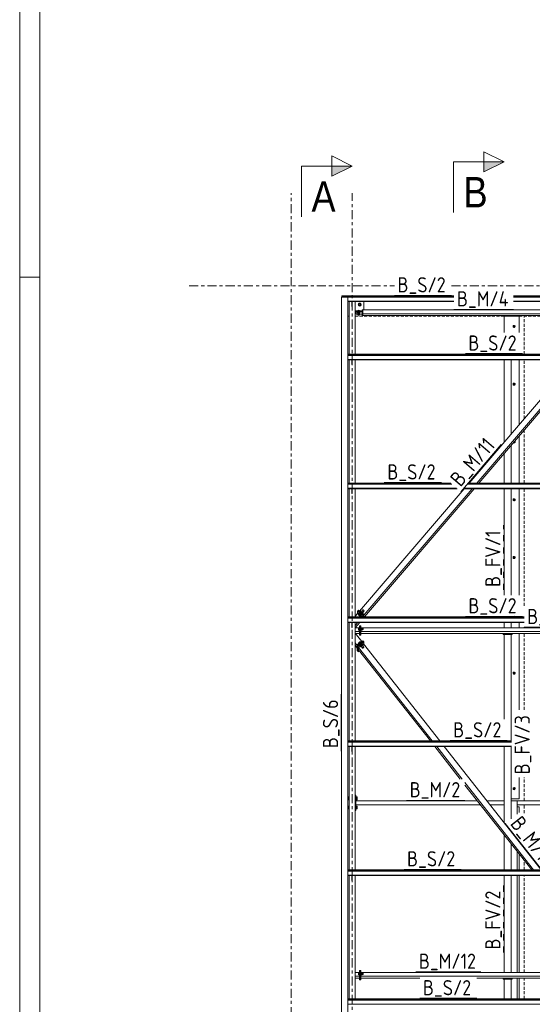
# Model space of a CAD drawing. Header units: millimetres. Extents: x 581 to 1768, y 561 to 1400.
# Tile 15 of 91: x 581 to 682, y 1012 to 1206. Entities that reach past the tile are written whole.
import ezdxf

# ---------------------------------------------------------------- set-up
doc = ezdxf.new("R2010")
doc.units = ezdxf.units.MM
doc.header["$LTSCALE"] = 0.6
for name, pattern in [('VERDECKT2', [1.5, 1, -0.5]), ('XKITLINE00', [0]), ('XKITLINE02', [4, 2, -2]), ('XKITLINE03', [6, 3, -1, 1, -1])]:
    doc.linetypes.add(name, pattern=pattern)
for name, color, linetype, lineweight in [('Bolt', 7, 'Continuous', 0), ('DrawingSheet', 5, 'Continuous', 0), ('Part', 2, 'Continuous', 0), ('PartMark', 3, 'Continuous', 0), ('S-GRID', 1, 'Continuous', 0), ('Section', 6, 'Continuous', 0)]:
    doc.layers.add(name, color=color, linetype=linetype, lineweight=lineweight)
doc.styles.add('ARIAL', font='ARIAL.TTF')
doc.styles.add('ISOCPEUR', font='ISOCPEUR.TTF')

msp = doc.modelspace()

# ---------------------------------------------------------------- hatches: boundary and pattern name
at = {"layer": 'Section'}
for points in [[(672.8, 1177.72), (676.8, 1177.72), (672.8, 1175.72)], [(642.8, 1176.88), (646.8, 1176.88), (642.8, 1174.88)]]:
    msp.add_hatch(color=6, dxfattribs=at).paths.add_polyline_path(points, flags=17)

# ---------------------------------------------------------------- linework, layer by layer
at = {"layer": 'Bolt', "color": 3, "linetype": 'XKITLINE00', "lineweight": 0}
for p, q in [((646.29, 1151.1), (646.18, 1151.05)), ((646.18, 1151.05), (646.18, 1151.01)), ((646.3, 1151.18), (646.28, 1151.16)), ((646.28, 1151.1), (646.28, 1151.16)), ((646.51, 1151.1), (646.29, 1151.1)), ((646.29, 1151.1), (646.29, 1151.01)), ((646.3, 1150.14), (646.29, 1150.14)), ((646.34, 1151.19), (646.3, 1151.18)), ((646.51, 1150.14), (646.3, 1150.14)), ((646.4, 1151.2), (646.34, 1151.19)), ((646.46, 1151.19), (646.4, 1151.2)), ((646.51, 1151.18), (646.46, 1151.19)), ((646.52, 1151.16), (646.51, 1151.18)), ((646.62, 1151.05), (646.51, 1151.1)), ((646.51, 1151.1), (646.51, 1151.01)), ((646.51, 1150.14), (646.51, 1150.14)), ((646.52, 1151.1), (646.52, 1151.16)), ((646.62, 1151.01), (646.62, 1151.05)), ((647.09, 1151.1), (646.98, 1151.05)), ((646.98, 1151.05), (646.98, 1151.01)), ((647.1, 1151.18), (647.08, 1151.16)), ((647.08, 1151.1), (647.08, 1151.16)), ((647.31, 1151.1), (647.09, 1151.1)), ((647.09, 1151.1), (647.09, 1151.01)), ((647.1, 1150.14), (647.09, 1150.14)), ((647.14, 1151.19), (647.1, 1151.18)), ((647.31, 1150.14), (647.1, 1150.14)), ((647.2, 1151.2), (647.14, 1151.19)), ((647.26, 1151.19), (647.2, 1151.2)), ((647.31, 1151.18), (647.26, 1151.19)), ((647.32, 1151.16), (647.31, 1151.18)), ((647.42, 1151.05), (647.31, 1151.1)), ((647.31, 1151.1), (647.31, 1151.01)), ((647.31, 1150.14), (647.31, 1150.14)), ((647.32, 1151.1), (647.32, 1151.16)), ((647.42, 1151.01), (647.42, 1151.05)), ((647.89, 1148.03), (647.86, 1148)), ((647.86, 1147.95), (647.86, 1148)), ((647.86, 1147.95), (647.89, 1147.99)), ((647.98, 1148.06), (647.89, 1148.03)), ((647.89, 1147.99), (647.98, 1148.01)), ((648.1, 1148.02), (647.91, 1147.98)), ((647.91, 1147.98), (647.91, 1147.52)), ((648.1, 1148.44), (647.92, 1148.41)), ((647.92, 1148.31), (647.92, 1148.41)), ((648.1, 1148.07), (647.98, 1148.06)), ((647.98, 1148.01), (648.1, 1148.02)), ((648.3, 1149.84), (648.06, 1149.7)), ((648.06, 1149.7), (648.06, 1149.43)), ((648.06, 1149.43), (648.3, 1149.29)), ((648.1, 1148.31), (648.09, 1148.31)), ((648.1, 1148.31), (648.1, 1148.44)), ((648.28, 1148.41), (648.1, 1148.44)), ((648.12, 1148.31), (648.1, 1148.31)), ((648.22, 1148.06), (648.1, 1148.07)), ((648.1, 1148.02), (648.22, 1148.01)), ((648.1, 1147.82), (648.1, 1148.02)), ((648.29, 1147.98), (648.1, 1148.02)), ((648.31, 1148.03), (648.22, 1148.06)), ((648.22, 1148.01), (648.31, 1147.99)), ((648.28, 1148.31), (648.28, 1148.41)), ((648.29, 1147.73), (648.29, 1147.98)), ((648.54, 1149.7), (648.3, 1149.84)), ((648.3, 1149.29), (648.54, 1149.43)), ((648.34, 1148), (648.31, 1148.03)), ((648.31, 1147.99), (648.34, 1147.95)), ((648.34, 1147.95), (648.34, 1148)), ((648.54, 1149.43), (648.54, 1149.7)), ((647.89, 1147.92), (647.86, 1147.95)), ((647.89, 1147.83), (647.86, 1147.79)), ((647.86, 1147.75), (647.86, 1147.79)), ((647.86, 1147.75), (647.89, 1147.78)), ((647.89, 1147.71), (647.86, 1147.75)), ((647.91, 1147.91), (647.89, 1147.92)), ((647.91, 1147.83), (647.89, 1147.83)), ((647.89, 1147.78), (647.91, 1147.79)), ((647.91, 1147.71), (647.89, 1147.71)), ((648.1, 1147.82), (647.91, 1147.79)), ((647.91, 1147.73), (647.98, 1147.72)), ((648.1, 1147.62), (647.91, 1147.59)), ((647.91, 1147.52), (647.98, 1147.51)), ((647.98, 1147.7), (647.98, 1147.76)), ((647.98, 1147.7), (648, 1147.72)), ((648, 1147.68), (647.98, 1147.7)), ((647.98, 1147.5), (647.98, 1147.55)), ((647.98, 1147.5), (648, 1147.52)), ((648, 1147.48), (647.98, 1147.5)), ((648, 1147.72), (648.04, 1147.73)), ((648.04, 1147.67), (648, 1147.68)), ((648, 1147.52), (648.04, 1147.53)), ((648.04, 1147.47), (648, 1147.48)), ((648.04, 1147.73), (648.1, 1147.74)), ((648.1, 1147.67), (648.04, 1147.67)), ((648.04, 1147.53), (648.1, 1147.53)), ((648.1, 1147.46), (648.04, 1147.47)), ((648.29, 1147.79), (648.1, 1147.82)), ((648.1, 1147.74), (648.16, 1147.73)), ((648.16, 1147.67), (648.1, 1147.67)), ((648.1, 1147.62), (648.1, 1147.67)), ((648.29, 1147.59), (648.1, 1147.62)), ((648.1, 1147.53), (648.16, 1147.53)), ((648.16, 1147.47), (648.1, 1147.46)), ((648.16, 1147.73), (648.21, 1147.72)), ((648.21, 1147.68), (648.16, 1147.67)), ((648.16, 1147.53), (648.21, 1147.52)), ((648.21, 1147.48), (648.16, 1147.47)), ((648.21, 1147.72), (648.22, 1147.7)), ((648.22, 1147.7), (648.21, 1147.68)), ((648.21, 1147.52), (648.22, 1147.5)), ((648.22, 1147.5), (648.21, 1147.48)), ((648.22, 1147.7), (648.22, 1147.76)), ((648.22, 1147.72), (648.29, 1147.73)), ((648.22, 1147.5), (648.22, 1147.55)), ((648.22, 1147.51), (648.29, 1147.52)), ((648.31, 1147.92), (648.29, 1147.91)), ((648.31, 1147.83), (648.29, 1147.83)), ((648.29, 1147.79), (648.31, 1147.78)), ((648.29, 1147.52), (648.29, 1147.73)), ((648.31, 1147.71), (648.29, 1147.71)), ((648.34, 1147.95), (648.31, 1147.92)), ((648.34, 1147.79), (648.31, 1147.83)), ((648.31, 1147.78), (648.34, 1147.75)), ((648.34, 1147.75), (648.31, 1147.71)), ((648.34, 1147.75), (648.34, 1147.79)), ((678.8, 1145.44), (678.64, 1145.35)), ((678.64, 1145.35), (678.64, 1145.17)), ((678.64, 1145.17), (678.8, 1145.07)), ((678.96, 1145.35), (678.8, 1145.44)), ((678.8, 1145.07), (678.96, 1145.17)), ((678.96, 1145.17), (678.96, 1145.35)), ((646.29, 1139.63), (646.18, 1139.57)), ((646.18, 1139.57), (646.18, 1139.54)), ((646.3, 1139.7), (646.28, 1139.69)), ((646.28, 1139.62), (646.28, 1139.69)), ((646.51, 1139.63), (646.29, 1139.63)), ((646.29, 1139.63), (646.29, 1139.54)), ((646.3, 1138.66), (646.29, 1138.67)), ((646.34, 1139.72), (646.3, 1139.7)), ((646.51, 1138.66), (646.3, 1138.66)), ((646.4, 1139.72), (646.34, 1139.72)), ((646.46, 1139.72), (646.4, 1139.72)), ((646.51, 1139.7), (646.46, 1139.72)), ((646.52, 1139.69), (646.51, 1139.7)), ((646.62, 1139.57), (646.51, 1139.63)), ((646.51, 1139.63), (646.51, 1139.54)), ((646.51, 1138.67), (646.51, 1138.66)), ((646.52, 1139.62), (646.52, 1139.69)), ((646.62, 1139.54), (646.62, 1139.57)), ((647.09, 1139.63), (646.98, 1139.57)), ((646.98, 1139.57), (646.98, 1139.54)), ((647.1, 1139.7), (647.08, 1139.69)), ((647.08, 1139.62), (647.08, 1139.69)), ((647.31, 1139.63), (647.09, 1139.63)), ((647.09, 1139.63), (647.09, 1139.54)), ((647.1, 1138.66), (647.09, 1138.67)), ((647.14, 1139.72), (647.1, 1139.7)), ((647.31, 1138.66), (647.1, 1138.66)), ((647.2, 1139.72), (647.14, 1139.72)), ((647.26, 1139.72), (647.2, 1139.72)), ((647.31, 1139.7), (647.26, 1139.72)), ((647.32, 1139.69), (647.31, 1139.7)), ((647.42, 1139.57), (647.31, 1139.63)), ((647.31, 1139.63), (647.31, 1139.54)), ((647.31, 1138.67), (647.31, 1138.66)), ((647.32, 1139.62), (647.32, 1139.69)), ((647.42, 1139.54), (647.42, 1139.57)), ((678.8, 1134.04), (678.64, 1133.95)), ((678.64, 1133.95), (678.64, 1133.77)), ((678.64, 1133.77), (678.8, 1133.67)), ((678.96, 1133.95), (678.8, 1134.04)), ((678.8, 1133.67), (678.96, 1133.77)), ((678.96, 1133.77), (678.96, 1133.95)), ((678.69, 1122.34), (678.8, 1122.27)), ((678.8, 1122.27), (678.96, 1122.37)), ((678.96, 1122.55), (678.9, 1122.59)), ((678.96, 1122.37), (678.96, 1122.55)), ((646.29, 1114.19), (646.18, 1114.13)), ((646.18, 1114.13), (646.18, 1114.1)), ((646.3, 1114.27), (646.28, 1114.25)), ((646.28, 1114.18), (646.28, 1114.25)), ((646.51, 1114.19), (646.29, 1114.19)), ((646.29, 1114.19), (646.29, 1114.1)), ((646.3, 1113.22), (646.29, 1113.23)), ((646.34, 1114.28), (646.3, 1114.27)), ((646.51, 1113.22), (646.3, 1113.22)), ((646.4, 1114.28), (646.34, 1114.28)), ((646.46, 1114.28), (646.4, 1114.28)), ((646.51, 1114.27), (646.46, 1114.28)), ((646.52, 1114.25), (646.51, 1114.27)), ((646.62, 1114.13), (646.51, 1114.19)), ((646.51, 1114.19), (646.51, 1114.1)), ((646.51, 1113.23), (646.51, 1113.22)), ((646.52, 1114.18), (646.52, 1114.25)), ((646.62, 1114.1), (646.62, 1114.13)), ((647.09, 1114.19), (646.98, 1114.13)), ((646.98, 1114.13), (646.98, 1114.1)), ((647.1, 1114.27), (647.08, 1114.25)), ((647.08, 1114.18), (647.08, 1114.25)), ((647.31, 1114.19), (647.09, 1114.19)), ((647.09, 1114.19), (647.09, 1114.1)), ((647.1, 1113.22), (647.09, 1113.23)), ((647.14, 1114.28), (647.1, 1114.27)), ((647.31, 1113.22), (647.1, 1113.22)), ((647.2, 1114.28), (647.14, 1114.28)), ((647.26, 1114.28), (647.2, 1114.28)), ((647.31, 1114.27), (647.26, 1114.28)), ((647.32, 1114.25), (647.31, 1114.27)), ((647.42, 1114.13), (647.31, 1114.19)), ((647.31, 1114.19), (647.31, 1114.1)), ((647.31, 1113.23), (647.31, 1113.22)), ((647.32, 1114.18), (647.32, 1114.25)), ((647.42, 1114.1), (647.42, 1114.13)), ((678.8, 1111.24), (678.64, 1111.15)), ((678.64, 1111.15), (678.64, 1110.97)), ((678.96, 1111.15), (678.8, 1111.24)), ((678.96, 1110.97), (678.96, 1111.15)), ((678.64, 1110.97), (678.8, 1110.87)), ((678.8, 1110.87), (678.96, 1110.97)), ((678.8, 1099.84), (678.64, 1099.75)), ((678.64, 1099.75), (678.64, 1099.57)), ((678.64, 1099.57), (678.8, 1099.47)), ((678.96, 1099.75), (678.8, 1099.84)), ((678.8, 1099.47), (678.96, 1099.57)), ((678.96, 1099.57), (678.96, 1099.75)), ((646.29, 1087.8), (646.18, 1087.74)), ((646.18, 1087.74), (646.18, 1087.71)), ((646.3, 1087.87), (646.28, 1087.85)), ((646.28, 1087.79), (646.28, 1087.85)), ((646.51, 1087.8), (646.29, 1087.8)), ((646.29, 1087.8), (646.29, 1087.71)), ((646.34, 1087.89), (646.3, 1087.87)), ((646.4, 1087.89), (646.34, 1087.89)), ((646.46, 1087.89), (646.4, 1087.89)), ((646.51, 1087.87), (646.46, 1087.89)), ((646.52, 1087.85), (646.51, 1087.87)), ((646.62, 1087.74), (646.51, 1087.8)), ((646.51, 1087.8), (646.51, 1087.71)), ((646.52, 1087.79), (646.52, 1087.85)), ((646.62, 1087.71), (646.62, 1087.74)), ((647.09, 1087.8), (646.98, 1087.74)), ((646.98, 1087.74), (646.98, 1087.71)), ((647.1, 1087.87), (647.08, 1087.85)), ((647.08, 1087.79), (647.08, 1087.85)), ((647.31, 1087.8), (647.09, 1087.8)), ((647.09, 1087.8), (647.09, 1087.71)), ((647.14, 1087.89), (647.1, 1087.87)), ((647.2, 1087.89), (647.14, 1087.89)), ((647.26, 1087.89), (647.2, 1087.89)), ((647.31, 1087.87), (647.26, 1087.89)), ((647.32, 1087.85), (647.31, 1087.87)), ((647.42, 1087.74), (647.31, 1087.8)), ((647.31, 1087.8), (647.31, 1087.71)), ((647.32, 1087.79), (647.32, 1087.85)), ((647.42, 1087.71), (647.42, 1087.74)), ((648.15, 1088.58), (648.02, 1088.44)), ((648.13, 1088.28), (648.02, 1088.44)), ((648.02, 1088.44), (648.13, 1088.42)), ((648.13, 1088.6), (648.17, 1088.64)), ((648.13, 1088.6), (648.16, 1088.62)), ((648.14, 1088.58), (648.13, 1088.6)), ((648.25, 1088.57), (648.13, 1088.42)), ((648.13, 1088.42), (648.34, 1088.26)), ((648.34, 1088.11), (648.13, 1088.28)), ((648.25, 1088.57), (648.15, 1088.58)), ((648.16, 1088.62), (648.24, 1088.58)), ((648.2, 1088.66), (648.17, 1088.64)), ((648.28, 1088.63), (648.2, 1088.66)), ((648.24, 1088.58), (648.36, 1088.5)), ((648.47, 1088.4), (648.25, 1088.57)), ((648.4, 1088.55), (648.28, 1088.63)), ((648.47, 1088.4), (648.34, 1088.26)), ((648.34, 1088.26), (648.45, 1088.1)), ((648.45, 1088.1), (648.34, 1088.11)), ((648.36, 1088.5), (648.48, 1088.4)), ((648.51, 1088.45), (648.4, 1088.55)), ((648.57, 1088.25), (648.45, 1088.1)), ((648.57, 1088.25), (648.47, 1088.4)), ((648.59, 1089.1), (648.48, 1088.97)), ((648.48, 1088.4), (648.56, 1088.3)), ((648.6, 1088.35), (648.51, 1088.45)), ((648.7, 1089.09), (648.55, 1088.92)), ((648.56, 1088.22), (648.55, 1088.22)), ((648.56, 1088.3), (648.59, 1088.24)), ((648.59, 1088.24), (648.56, 1088.22)), ((648.7, 1089.09), (648.59, 1089.1)), ((648.59, 1088.24), (648.63, 1088.28)), ((648.63, 1088.28), (648.6, 1088.35)), ((648.91, 1088.92), (648.7, 1089.09)), ((648.72, 1089.07), (648.93, 1089.33)), ((648.91, 1088.92), (648.76, 1088.75)), ((649.02, 1088.77), (648.91, 1088.92)), ((648.91, 1088.64), (649.02, 1088.77)), ((648.95, 1089.34), (648.93, 1089.33)), ((648.99, 1089.32), (648.95, 1089.34)), ((648.95, 1088.86), (649.18, 1089.13)), ((649.06, 1089.28), (648.99, 1089.32)), ((649.12, 1089.22), (649.06, 1089.28)), ((649.16, 1089.17), (649.12, 1089.22)), ((649.18, 1089.13), (649.16, 1089.17)), ((646.3, 1086.83), (646.29, 1086.83)), ((646.51, 1086.83), (646.3, 1086.83)), ((646.51, 1086.83), (646.51, 1086.83)), ((647.1, 1086.83), (647.09, 1086.83)), ((647.31, 1086.83), (647.1, 1086.83)), ((647.31, 1086.83), (647.31, 1086.83)), ((648.04, 1085.75), (648.19, 1085.75)), ((648.04, 1085.35), (648.04, 1085.75)), ((648.04, 1085.7), (648.19, 1085.7)), ((648.04, 1085.51), (648.19, 1085.51)), ((648.19, 1085.35), (648.04, 1085.35)), ((648.19, 1085.32), (648.19, 1085.79)), ((648.19, 1085.79), (648.24, 1085.79)), ((648.19, 1085.32), (648.19, 1085.32)), ((648.19, 1085.32), (648.24, 1085.32)), ((648.56, 1085.79), (648.61, 1085.79)), ((648.56, 1085.32), (648.61, 1085.32)), ((648.61, 1085.32), (648.61, 1085.79)), ((648.81, 1085.76), (648.61, 1085.76)), ((648.61, 1085.71), (648.81, 1085.71)), ((648.61, 1085.5), (648.81, 1085.5)), ((648.61, 1085.34), (648.81, 1085.34)), ((648.61, 1085.32), (648.61, 1085.32)), ((648.81, 1085.34), (648.81, 1085.76)), ((648.81, 1085.67), (648.99, 1085.67)), ((648.81, 1085.43), (648.99, 1085.43)), ((648.99, 1085.44), (648.99, 1085.67)), ((648.99, 1085.43), (648.99, 1085.44)), ((648.12, 1082.85), (648.01, 1082.71)), ((648.08, 1082.62), (648.01, 1082.71)), ((648.34, 1083.01), (648.12, 1082.85)), ((648.23, 1082.72), (648.12, 1082.85)), ((648.45, 1083.02), (648.34, 1083.01)), ((648.45, 1082.88), (648.34, 1083.01)), ((648.37, 1082.32), (648.34, 1082.25)), ((648.38, 1082.2), (648.34, 1082.25)), ((648.46, 1082.41), (648.37, 1082.32)), ((648.38, 1082.2), (648.41, 1082.27)), ((648.41, 1082.18), (648.38, 1082.2)), ((648.51, 1082.37), (648.4, 1082.22)), ((648.55, 1082.02), (648.4, 1082.22)), ((648.41, 1082.27), (648.5, 1082.37)), ((648.41, 1082.18), (648.42, 1082.19)), ((648.52, 1082.94), (648.45, 1083.02)), ((648.58, 1082.51), (648.46, 1082.41)), ((648.5, 1082.37), (648.62, 1082.46)), ((648.73, 1082.53), (648.51, 1082.37)), ((648.66, 1082.17), (648.51, 1082.37)), ((648.55, 1082.02), (648.66, 1082.17)), ((648.55, 1082.02), (648.66, 1082.03)), ((648.7, 1082.58), (648.58, 1082.51)), ((648.62, 1082.46), (648.74, 1082.54)), ((648.89, 1081.78), (648.65, 1082.08)), ((648.66, 1082.17), (648.88, 1082.33)), ((648.66, 1082.03), (648.68, 1082.04)), ((648.79, 1082.61), (648.7, 1082.58)), ((648.88, 1082.33), (648.73, 1082.53)), ((648.84, 1082.53), (648.73, 1082.53)), ((648.74, 1082.54), (648.83, 1082.57)), ((648.82, 1082.59), (648.79, 1082.61)), ((648.86, 1082.55), (648.82, 1082.59)), ((648.83, 1082.57), (648.86, 1082.55)), ((649, 1082.34), (648.84, 1082.53)), ((648.86, 1082.55), (648.85, 1082.53)), ((649, 1082.34), (648.88, 1082.33)), ((649.14, 1081.96), (648.9, 1082.27)), ((648.92, 1082.24), (649, 1082.34)), ((648.95, 1081.87), (649.01, 1081.92)), ((649.01, 1081.92), (649.08, 1081.96)), ((649.08, 1081.96), (649.13, 1081.97)), ((649.13, 1081.93), (649.08, 1081.88)), ((649.13, 1081.97), (649.14, 1081.96)), ((649.14, 1081.96), (649.13, 1081.93)), ((648.89, 1081.78), (648.9, 1081.81)), ((648.9, 1081.77), (648.89, 1081.78)), ((648.9, 1081.81), (648.95, 1081.87)), ((648.95, 1081.78), (648.9, 1081.77)), ((649.01, 1081.82), (648.95, 1081.78)), ((649.08, 1081.88), (649.01, 1081.82)), ((678.8, 1077.04), (678.64, 1076.95)), ((678.64, 1076.95), (678.64, 1076.77)), ((678.64, 1076.77), (678.8, 1076.67)), ((678.96, 1076.95), (678.8, 1077.04)), ((678.8, 1076.67), (678.96, 1076.77)), ((678.96, 1076.77), (678.96, 1076.95)), ((646.29, 1063.31), (646.18, 1063.26)), ((646.18, 1063.26), (646.18, 1063.22)), ((646.3, 1063.39), (646.28, 1063.37)), ((646.28, 1063.31), (646.28, 1063.37)), ((646.51, 1063.31), (646.29, 1063.31)), ((646.29, 1063.31), (646.29, 1063.22)), ((646.34, 1063.4), (646.3, 1063.39)), ((646.4, 1063.41), (646.34, 1063.4)), ((646.46, 1063.4), (646.4, 1063.41)), ((646.51, 1063.39), (646.46, 1063.4)), ((646.52, 1063.37), (646.51, 1063.39)), ((646.62, 1063.26), (646.51, 1063.31)), ((646.51, 1063.31), (646.51, 1063.22)), ((646.52, 1063.31), (646.52, 1063.37)), ((646.62, 1063.22), (646.62, 1063.26)), ((647.09, 1063.31), (646.98, 1063.26)), ((646.98, 1063.26), (646.98, 1063.22)), ((647.1, 1063.39), (647.08, 1063.37)), ((647.08, 1063.31), (647.08, 1063.37)), ((647.31, 1063.31), (647.09, 1063.31)), ((647.09, 1063.31), (647.09, 1063.22)), ((647.14, 1063.4), (647.1, 1063.39)), ((647.2, 1063.41), (647.14, 1063.4)), ((647.26, 1063.4), (647.2, 1063.41)), ((647.31, 1063.39), (647.26, 1063.4)), ((647.32, 1063.37), (647.31, 1063.39)), ((647.42, 1063.26), (647.31, 1063.31)), ((647.31, 1063.31), (647.31, 1063.22)), ((647.32, 1063.31), (647.32, 1063.37)), ((647.42, 1063.22), (647.42, 1063.26)), ((646.3, 1062.35), (646.29, 1062.35)), ((646.51, 1062.35), (646.3, 1062.35)), ((646.51, 1062.35), (646.51, 1062.35)), ((647.1, 1062.35), (647.09, 1062.35)), ((647.31, 1062.35), (647.1, 1062.35)), ((647.31, 1062.35), (647.31, 1062.35)), ((678.8, 1054.24), (678.64, 1054.15)), ((678.64, 1054.15), (678.64, 1053.97)), ((678.64, 1053.97), (678.8, 1053.87)), ((678.96, 1054.15), (678.8, 1054.24)), ((678.8, 1053.87), (678.96, 1053.97)), ((678.96, 1053.97), (678.96, 1054.15)), ((645.94, 1052.44), (646.14, 1052.44)), ((645.94, 1052.3), (646.14, 1052.3)), ((645.94, 1052.02), (646.14, 1052.02)), ((645.94, 1051.88), (646.14, 1051.88)), ((646.14, 1052.46), (646.14, 1051.86)), ((646.14, 1052.46), (646.2, 1052.46)), ((646.14, 1051.86), (646.2, 1051.86)), ((647.56, 1052.46), (647.62, 1052.46)), ((647.56, 1051.86), (647.62, 1051.86)), ((647.62, 1052.46), (647.62, 1051.86)), ((647.62, 1052.44), (647.82, 1052.44)), ((647.62, 1052.3), (647.82, 1052.3)), ((647.62, 1052.02), (647.82, 1052.02)), ((647.62, 1051.88), (647.82, 1051.88)), ((647.82, 1052.44), (647.82, 1051.88)), ((645.94, 1050.64), (646.14, 1050.64)), ((645.94, 1050.5), (646.14, 1050.5)), ((645.94, 1050.22), (646.14, 1050.22)), ((645.94, 1050.08), (646.14, 1050.08)), ((646.14, 1050.66), (646.14, 1050.06)), ((646.14, 1050.66), (646.2, 1050.66)), ((646.14, 1050.06), (646.2, 1050.06)), ((647.56, 1050.66), (647.62, 1050.66)), ((647.56, 1050.06), (647.62, 1050.06)), ((647.62, 1050.66), (647.62, 1050.06)), ((647.62, 1050.64), (647.82, 1050.64)), ((647.62, 1050.5), (647.82, 1050.5)), ((647.62, 1050.22), (647.82, 1050.22)), ((647.62, 1050.08), (647.82, 1050.08)), ((647.82, 1050.64), (647.82, 1050.08)), ((646.29, 1037.88), (646.18, 1037.82)), ((646.18, 1037.82), (646.18, 1037.79)), ((646.3, 1037.95), (646.28, 1037.94)), ((646.28, 1037.87), (646.28, 1037.94)), ((646.51, 1037.88), (646.29, 1037.88)), ((646.29, 1037.88), (646.29, 1037.79)), ((646.34, 1037.97), (646.3, 1037.95)), ((646.4, 1037.97), (646.34, 1037.97)), ((646.46, 1037.97), (646.4, 1037.97)), ((646.51, 1037.95), (646.46, 1037.97)), ((646.52, 1037.94), (646.51, 1037.95)), ((646.62, 1037.82), (646.51, 1037.88)), ((646.51, 1037.88), (646.51, 1037.79)), ((646.52, 1037.87), (646.52, 1037.94)), ((646.62, 1037.79), (646.62, 1037.82)), ((647.09, 1037.88), (646.98, 1037.82)), ((646.98, 1037.82), (646.98, 1037.79)), ((647.1, 1037.95), (647.08, 1037.94)), ((647.08, 1037.87), (647.08, 1037.94)), ((647.31, 1037.88), (647.09, 1037.88)), ((647.09, 1037.88), (647.09, 1037.79)), ((647.14, 1037.97), (647.1, 1037.95)), ((647.2, 1037.97), (647.14, 1037.97)), ((647.26, 1037.97), (647.2, 1037.97)), ((647.31, 1037.95), (647.26, 1037.97)), ((647.32, 1037.94), (647.31, 1037.95)), ((647.42, 1037.82), (647.31, 1037.88)), ((647.31, 1037.88), (647.31, 1037.79)), ((647.32, 1037.87), (647.32, 1037.94)), ((647.42, 1037.79), (647.42, 1037.82)), ((646.3, 1036.91), (646.29, 1036.92)), ((646.51, 1036.91), (646.3, 1036.91)), ((646.51, 1036.92), (646.51, 1036.91)), ((647.1, 1036.91), (647.09, 1036.92)), ((647.31, 1036.91), (647.1, 1036.91)), ((647.31, 1036.92), (647.31, 1036.91)), ((648.04, 1017.75), (648.19, 1017.75)), ((648.04, 1017.35), (648.04, 1017.75)), ((648.04, 1017.7), (648.19, 1017.7)), ((648.04, 1017.51), (648.19, 1017.51)), ((648.19, 1017.35), (648.04, 1017.35)), ((648.19, 1017.32), (648.19, 1017.79)), ((648.19, 1017.79), (648.24, 1017.79)), ((648.19, 1017.32), (648.19, 1017.32)), ((648.19, 1017.32), (648.24, 1017.32)), ((648.56, 1017.79), (648.61, 1017.79)), ((648.56, 1017.32), (648.61, 1017.32)), ((648.61, 1017.32), (648.61, 1017.79)), ((648.81, 1017.76), (648.61, 1017.76)), ((648.61, 1017.71), (648.81, 1017.71)), ((648.61, 1017.5), (648.81, 1017.5)), ((648.61, 1017.34), (648.81, 1017.34)), ((648.61, 1017.32), (648.61, 1017.32)), ((648.81, 1017.34), (648.81, 1017.76)), ((648.81, 1017.67), (648.99, 1017.67)), ((648.81, 1017.43), (648.99, 1017.43)), ((648.99, 1017.44), (648.99, 1017.67)), ((648.99, 1017.43), (648.99, 1017.44)), ((646.29, 1012.44), (646.18, 1012.38)), ((646.18, 1012.38), (646.18, 1012.35)), ((646.3, 1012.52), (646.28, 1012.5)), ((646.28, 1012.43), (646.28, 1012.5)), ((646.51, 1012.44), (646.29, 1012.44)), ((646.29, 1012.44), (646.29, 1012.35)), ((646.34, 1012.53), (646.3, 1012.52)), ((646.4, 1012.53), (646.34, 1012.53)), ((646.46, 1012.53), (646.4, 1012.53)), ((646.51, 1012.52), (646.46, 1012.53)), ((646.52, 1012.5), (646.51, 1012.52)), ((646.62, 1012.38), (646.51, 1012.44)), ((646.51, 1012.44), (646.51, 1012.35)), ((646.52, 1012.43), (646.52, 1012.5)), ((646.62, 1012.35), (646.62, 1012.38)), ((647.09, 1012.44), (646.98, 1012.38)), ((646.98, 1012.38), (646.98, 1012.35)), ((647.1, 1012.52), (647.08, 1012.5)), ((647.08, 1012.43), (647.08, 1012.5)), ((647.31, 1012.44), (647.09, 1012.44)), ((647.09, 1012.44), (647.09, 1012.35)), ((647.14, 1012.53), (647.1, 1012.52)), ((647.2, 1012.53), (647.14, 1012.53)), ((647.26, 1012.53), (647.2, 1012.53)), ((647.31, 1012.52), (647.26, 1012.53)), ((647.32, 1012.5), (647.31, 1012.52)), ((647.42, 1012.38), (647.31, 1012.44)), ((647.31, 1012.44), (647.31, 1012.35)), ((647.32, 1012.43), (647.32, 1012.5)), ((647.42, 1012.35), (647.42, 1012.38))]:
    msp.add_line(p, q, dxfattribs=at)
for centre, radius, start, end in [((648.3, 1149.57), 0.3, 120, 300), ((648.3, 1149.57), 0.16, 120, 300), ((648.3, 1149.57), 0.3, 300, 120), ((648.3, 1149.57), 0.16, 300, 120), ((678.8, 1145.26), 0.21, 120, 300), ((678.8, 1145.26), 0.21, 300, 120), ((678.8, 1145.26), 0.1, 120, 300), ((678.8, 1145.26), 0.1, 300, 120), ((678.8, 1133.86), 0.21, 120, 300), ((678.8, 1133.86), 0.21, 300, 120), ((678.8, 1133.86), 0.1, 120, 300), ((678.8, 1133.86), 0.1, 300, 120), ((678.8, 1122.46), 0.21, 226.7881, 52.0884), ((678.8, 1122.46), 0.1, 223.8539, 54.9582), ((678.8, 1111.06), 0.21, 120, 300), ((678.8, 1111.06), 0.21, 300, 120), ((678.8, 1111.06), 0.1, 120, 300), ((678.8, 1111.06), 0.1, 300, 120), ((678.8, 1099.66), 0.21, 120, 300), ((678.8, 1099.66), 0.21, 300, 120), ((678.8, 1099.66), 0.1, 120, 300), ((678.8, 1099.66), 0.1, 300, 120), ((678.8, 1088.26), 0.21, 249.375, 288.75), ((678.8, 1076.86), 0.21, 120, 300), ((678.8, 1076.86), 0.21, 300, 120), ((678.8, 1076.86), 0.1, 120, 300), ((678.8, 1076.86), 0.1, 300, 120), ((678.8, 1054.06), 0.21, 120, 300), ((678.8, 1054.06), 0.21, 300, 120), ((678.8, 1054.06), 0.1, 120, 300), ((678.8, 1054.06), 0.1, 300, 120)]:
    msp.add_arc(centre, radius, start, end, dxfattribs=at)
at = {"layer": 'DrawingSheet', "color": 2, "linetype": 'XKITLINE00', "lineweight": 0}
for p, q in [((581.18, 1400), (581.18, 561)), ((585.18, 1155), (581.18, 1155))]:
    msp.add_line(p, q, dxfattribs=at)
at = {"layer": 'DrawingSheet', "color": 3, "linetype": 'XKITLINE00', "lineweight": 0}
msp.add_line((585.18, 1396), (585.18, 565), dxfattribs=at)
at = {"layer": 'Part', "color": 2, "linetype": 'XKITLINE00', "lineweight": 0}
for p, q in [((644.74, 1151.03), (644.74, 983.5)), ((645.94, 1151.03), (644.74, 1151.03)), ((644.8, 1151.26), (644.8, 1151.03)), ((644.8, 1151.26), (666.92, 1151.26)), ((644.8, 1151.22), (666.92, 1151.22)), ((644.8, 1151.15), (666.92, 1151.15)), ((645.94, 983.85), (645.94, 1151.03)), ((645.94, 1151.01), (666.92, 1151.01)), ((645.94, 1150.23), (666.92, 1150.23)), ((645.94, 1150.14), (666.92, 1150.14)), ((646.2, 1139.78), (646.2, 1150.14)), ((646.75, 1149.19), (646.75, 1150.14)), ((646.85, 1150.14), (646.85, 1149.19)), ((647.4, 1139.78), (647.4, 1150.14)), ((649.1, 1148.5), (649.1, 1150.14)), ((678.69, 1151.26), (704.8, 1151.26)), ((678.69, 1151.22), (704.8, 1151.22)), ((678.69, 1151.15), (704.8, 1151.15)), ((678.69, 1151.01), (704.8, 1151.01)), ((678.69, 1150.23), (704.8, 1150.23)), ((678.69, 1150.14), (704.8, 1150.14)), ((646.75, 1149.31), (646.85, 1149.31)), ((646.85, 1149.19), (646.75, 1149.19)), ((647.4, 1148.31), (648.6, 1148.31)), ((647.4, 1148.21), (648.6, 1148.21)), ((647.6, 1147.68), (647.6, 1148.21)), ((648.8, 1148.21), (647.6, 1148.21)), ((647.6, 1148.12), (648.8, 1148.12)), ((648.6, 1148.31), (648.6, 1148.21)), ((648.8, 1148.21), (648.8, 1148.5)), ((648.8, 1148.5), (648.9, 1148.5)), ((648.8, 1148.21), (648.8, 1148.07)), ((648.8, 1148.07), (648.8, 1147.39)), ((696.7, 1148.5), (648.9, 1148.5)), ((648.9, 1147.39), (648.9, 1148.5)), ((648.9, 1147.39), (648.9, 1148.5)), ((647.4, 1147.76), (647.6, 1147.76)), ((648.8, 1147.68), (647.6, 1147.68)), ((648.8, 1147.74), (648.9, 1147.74)), ((648.8, 1147.39), (648.9, 1147.39)), ((648.9, 1147.74), (696.7, 1147.74)), ((696.7, 1147.39), (648.9, 1147.39)), ((679.8, 1147.26), (676.8, 1147.26)), ((676.8, 1147.26), (676.8, 1144.08)), ((676.86, 1144.08), (676.86, 1147.26)), ((679.8, 1144.08), (679.8, 1147.26)), ((645.94, 1139.78), (704.8, 1139.78)), ((645.94, 1139.75), (704.8, 1139.75)), ((645.94, 1139.67), (704.8, 1139.67)), ((645.94, 1139.54), (704.8, 1139.54)), ((645.94, 1138.75), (704.8, 1138.75)), ((645.94, 1138.67), (704.8, 1138.67)), ((646.2, 1114.35), (646.2, 1138.67)), ((646.75, 1137.72), (646.75, 1138.67)), ((646.85, 1138.67), (646.85, 1137.72)), ((647.4, 1114.35), (647.4, 1138.67)), ((669.9, 1114.35), (690.71, 1138.67)), ((671.45, 1114.35), (692.26, 1138.67)), ((671.85, 1114.35), (692.66, 1138.67)), ((676.8, 1139.88), (676.8, 1139.78)), ((676.8, 1122.42), (676.8, 1138.67)), ((676.86, 1139.78), (676.86, 1139.88)), ((678.2, 1124.05), (678.2, 1138.67)), ((679.8, 1139.78), (679.8, 1139.88)), ((679.8, 1125.92), (679.8, 1138.67)), ((646.75, 1137.83), (646.85, 1137.83)), ((646.85, 1137.72), (646.75, 1137.72)), ((679.8, 1114.35), (679.8, 1123.64)), ((678.2, 1114.35), (678.2, 1121.77)), ((676.8, 1114.35), (676.8, 1120.14)), ((645.94, 1114.35), (666.22, 1114.35)), ((645.94, 1114.31), (666.27, 1114.31)), ((645.94, 1114.23), (666.36, 1114.23)), ((645.94, 1114.1), (666.51, 1114.1)), ((645.94, 1113.32), (667.43, 1113.32)), ((645.94, 1113.23), (667.53, 1113.23)), ((646.2, 1087.95), (646.2, 1113.23)), ((646.75, 1112.28), (646.75, 1113.23)), ((646.85, 1113.23), (646.85, 1112.28)), ((647.4, 1087.95), (647.4, 1113.23)), ((648.3, 1089.11), (668.94, 1113.23)), ((649.14, 1088.28), (670.49, 1113.23)), ((649.26, 1087.95), (670.89, 1113.23)), ((668.81, 1113.23), (704.8, 1113.23)), ((668.88, 1113.32), (704.8, 1113.32)), ((669.55, 1114.1), (704.8, 1114.1)), ((669.67, 1114.23), (704.8, 1114.23)), ((669.73, 1114.31), (704.8, 1114.31)), ((669.77, 1114.35), (704.8, 1114.35)), ((676.8, 1092.25), (676.8, 1113.23)), ((678.2, 1092.25), (678.2, 1113.23)), ((679.8, 1092.25), (679.8, 1113.23)), ((646.75, 1112.4), (646.85, 1112.4)), ((646.85, 1112.28), (646.75, 1112.28)), ((645.94, 1087.95), (680.78, 1087.95)), ((645.94, 1087.91), (680.78, 1087.91)), ((645.94, 1087.84), (680.78, 1087.84)), ((647.93, 1088.68), (647.4, 1088.06)), ((647.4, 1087.95), (647.4, 1088.06)), ((647.96, 1089.18), (647.86, 1089.06)), ((647.86, 1089.06), (648.94, 1088.21)), ((647.86, 1089.06), (647.86, 1088.59)), ((648.86, 1087.95), (647.93, 1088.68)), ((647.96, 1089.18), (648.06, 1089.3)), ((647.96, 1089.18), (649.04, 1088.33)), ((647.96, 1089.18), (649.04, 1088.33)), ((648.06, 1089.3), (649.14, 1088.45)), ((648.94, 1088.21), (649.04, 1088.33)), ((648.94, 1087.95), (648.94, 1088.21)), ((649.04, 1088.33), (649.14, 1088.45)), ((649.04, 1087.95), (649.04, 1088.33)), ((649.04, 1088.33), (649.04, 1087.95)), ((649.14, 1088.45), (649.14, 1087.95)), ((676.8, 1087.95), (676.8, 1088.05)), ((678.2, 1087.95), (678.2, 1088.05)), ((679.8, 1087.95), (679.8, 1088.05)), ((645.94, 1087.71), (680.78, 1087.71)), ((645.94, 1086.92), (680.78, 1086.92)), ((645.94, 1086.83), (680.78, 1086.83)), ((646.2, 1063.47), (646.2, 1086.83)), ((646.75, 1085.88), (646.75, 1086.83)), ((646.75, 1086), (646.85, 1086)), ((646.85, 1085.88), (646.75, 1085.88)), ((646.85, 1086.83), (646.85, 1085.88)), ((647.4, 1063.47), (647.4, 1086.83)), ((647.4, 1086.24), (647.91, 1086.83)), ((647.4, 1086.24), (647.4, 1086.83)), ((647.4, 1085.82), (648.24, 1085.82)), ((647.44, 1085.82), (648.31, 1086.83)), ((648.24, 1086.18), (648.24, 1084.34)), ((648.4, 1086.18), (648.24, 1086.18)), ((648.4, 1086.18), (648.4, 1084.34)), ((648.56, 1086.18), (648.4, 1086.18)), ((648.4, 1084.34), (648.4, 1086.18)), ((648.56, 1084.34), (648.56, 1086.18)), ((648.56, 1085.82), (697.04, 1085.82)), ((676.8, 1085.82), (676.8, 1086.83)), ((678.2, 1085.82), (678.2, 1086.83)), ((679.8, 1085.82), (679.8, 1086.83)), ((647.4, 1085.05), (648.24, 1085.05)), ((648.71, 1083.07), (647.4, 1084.73)), ((647.4, 1082.82), (647.4, 1084.73)), ((647.42, 1084.7), (648.24, 1084.7)), ((648.24, 1085.22), (648.4, 1085.22)), ((648.24, 1084.34), (648.4, 1084.34)), ((648.4, 1085.22), (648.56, 1085.22)), ((648.4, 1084.34), (648.56, 1084.34)), ((648.56, 1085.05), (697.04, 1085.05)), ((648.56, 1084.7), (697.04, 1084.7)), ((676.6, 1084.45), (676.6, 1084.7)), ((676.6, 1084.51), (678.4, 1084.51)), ((676.6, 1084.45), (678.4, 1084.45)), ((676.8, 1067.77), (676.8, 1084.45)), ((678.2, 1063.47), (678.2, 1084.45)), ((678.4, 1084.45), (678.4, 1084.7)), ((679.8, 1069.61), (679.8, 1084.7)), ((647.83, 1082.28), (647.4, 1082.82)), ((647.83, 1081.81), (647.4, 1082.35)), ((648.95, 1083.24), (647.83, 1082.44)), ((647.83, 1082.44), (647.93, 1082.32)), ((647.83, 1081.33), (647.83, 1082.44)), ((649.04, 1083.12), (647.93, 1082.32)), ((649.04, 1083.12), (647.93, 1082.32)), ((647.93, 1082.32), (648.02, 1082.19)), ((647.93, 1081.21), (647.93, 1082.32)), ((647.93, 1082.32), (647.93, 1081.21)), ((649.14, 1083), (648.02, 1082.19)), ((648.02, 1082.19), (648.02, 1081.08)), ((649.06, 1082.62), (648.1, 1081.93)), ((662.63, 1063.47), (648.1, 1081.93)), ((648.1, 1081.93), (648.1, 1081.46)), ((649.04, 1083.12), (648.95, 1083.24)), ((649.04, 1083.12), (649.14, 1083)), ((664.13, 1063.47), (649.06, 1082.62)), ((649.14, 1083), (649.14, 1082.52)), ((647.93, 1081.21), (647.83, 1081.33)), ((647.93, 1081.21), (648.02, 1081.08)), ((648.02, 1081.08), (648.26, 1081.26)), ((662.26, 1063.47), (648.1, 1081.46)), ((645.94, 1063.47), (678.3, 1063.47)), ((645.94, 1063.43), (678.3, 1063.43)), ((645.94, 1063.36), (678.3, 1063.36)), ((645.94, 1063.22), (678.3, 1063.22)), ((676.8, 1063.47), (676.8, 1063.57)), ((645.94, 1062.44), (678.3, 1062.44)), ((645.94, 1062.35), (678.3, 1062.35)), ((646.2, 1038.03), (646.2, 1062.35)), ((646.75, 1061.4), (646.75, 1062.35)), ((646.75, 1061.52), (646.85, 1061.52)), ((646.85, 1061.4), (646.75, 1061.4)), ((646.85, 1062.35), (646.85, 1061.4)), ((647.4, 1038.03), (647.4, 1062.35)), ((668.17, 1055.96), (663.14, 1062.35)), ((668.54, 1055.96), (663.51, 1062.35)), ((684.14, 1038.03), (665.01, 1062.35)), ((676.8, 1047.36), (676.8, 1062.35)), ((678.2, 1048.12), (678.2, 1062.35)), ((682.64, 1038.03), (669.09, 1055.25)), ((682.27, 1038.03), (669.09, 1054.78)), ((679.8, 1052.06), (679.8, 1056.29)), ((647.56, 1052.76), (647.4, 1052.76)), ((647.56, 1049.76), (647.56, 1052.76)), ((647.56, 1051.66), (671.55, 1051.66)), ((647.56, 1050.86), (647.56, 1051.66)), ((647.56, 1050.86), (672.18, 1050.86)), ((673.42, 1051.66), (676.8, 1051.66)), ((674.05, 1050.86), (676.8, 1050.86)), ((676.8, 1047.36), (676.8, 1051.66)), ((678.2, 1052.06), (679.8, 1052.06)), ((678.2, 1048.12), (678.2, 1051.66)), ((678.2, 1051.66), (679.4, 1051.66)), ((678.2, 1051.66), (679.4, 1051.66)), ((679.4, 1051.66), (698.04, 1051.66)), ((679.4, 1049.06), (679.4, 1051.66)), ((679.4, 1050.86), (698.04, 1050.86)), ((647.4, 1049.76), (647.56, 1049.76)), ((679.4, 1050.46), (679.8, 1050.46)), ((679.8, 1049.38), (679.8, 1050.46)), ((678.2, 1045.58), (678.2, 1045.75)), ((678.2, 1045.58), (678.2, 1045.75)), ((676.8, 1038.03), (676.8, 1044.99)), ((676.8, 1038.03), (676.8, 1044.99)), ((678.2, 1038.03), (678.2, 1043.21)), ((678.2, 1038.03), (678.2, 1043.21)), ((679.4, 1044.06), (679.4, 1044.22)), ((679.8, 1043.55), (679.8, 1043.71)), ((679.4, 1038.03), (679.4, 1041.68)), ((679.8, 1038.03), (679.8, 1041.18)), ((645.94, 1038.03), (684.27, 1038.03)), ((645.94, 1038), (684.3, 1038)), ((645.94, 1037.92), (684.36, 1037.92)), ((645.94, 1037.79), (684.46, 1037.79)), ((645.94, 1037), (704.8, 1037)), ((645.94, 1036.92), (704.8, 1036.92)), ((646.2, 1012.6), (646.2, 1036.92)), ((646.75, 1035.97), (646.75, 1036.92)), ((646.75, 1036.08), (646.85, 1036.08)), ((646.85, 1035.97), (646.75, 1035.97)), ((646.85, 1036.92), (646.85, 1035.97)), ((647.4, 1012.6), (647.4, 1036.92)), ((676.8, 1017.82), (676.8, 1036.92)), ((676.8, 1017.82), (676.8, 1036.92)), ((678.2, 1017.82), (678.2, 1036.92)), ((678.2, 1017.82), (678.2, 1036.92)), ((679.4, 1017.82), (679.4, 1036.92)), ((679.8, 1017.82), (679.8, 1036.92)), ((647.4, 1017.82), (648.24, 1017.82)), ((648.24, 1018.18), (648.24, 1016.34)), ((648.4, 1018.18), (648.24, 1018.18)), ((648.4, 1018.18), (648.4, 1016.34)), ((648.56, 1018.18), (648.4, 1018.18)), ((648.4, 1016.34), (648.4, 1018.18)), ((648.56, 1016.34), (648.56, 1018.18)), ((648.56, 1017.82), (697.04, 1017.82)), ((647.4, 1017.05), (648.24, 1017.05)), ((647.4, 1016.7), (648.24, 1016.7)), ((648.24, 1017.22), (648.4, 1017.22)), ((648.24, 1016.34), (648.4, 1016.34)), ((648.4, 1017.22), (648.56, 1017.22)), ((648.4, 1016.34), (648.56, 1016.34)), ((648.56, 1017.05), (697.04, 1017.05)), ((648.56, 1016.7), (660.2, 1016.7)), ((671.46, 1016.7), (697.04, 1016.7)), ((676.6, 1016.45), (676.6, 1016.7)), ((676.6, 1016.51), (678.4, 1016.51)), ((676.6, 1016.45), (678.4, 1016.45)), ((676.8, 1012.6), (676.8, 1016.45)), ((676.8, 1012.6), (676.8, 1016.45)), ((678.2, 1012.6), (678.2, 1016.45)), ((678.2, 1012.6), (678.2, 1016.45)), ((678.4, 1016.45), (678.4, 1016.7)), ((679.4, 1012.6), (679.4, 1016.7)), ((679.8, 1012.6), (679.8, 1016.7)), ((645.94, 1012.6), (704.8, 1012.6)), ((645.94, 1012.56), (704.8, 1012.56)), ((645.94, 1012.48), (704.8, 1012.48)), ((645.94, 1012.35), (704.8, 1012.35)), ((645.94, 1011.57), (704.8, 1011.57))]:
    msp.add_line(p, q, dxfattribs=at)
at = {"layer": 'Part', "color": 4, "linetype": 'VERDECKT2', "lineweight": 0}
for p, q in [((645.94, 1147.26), (646.2, 1147.26)), ((647.4, 1147.26), (676.8, 1147.26)), ((679.8, 1147.26), (698.06, 1147.26)), ((679.8, 1147.26), (680.8, 1147.26)), ((680.8, 1139.78), (680.8, 1147.26)), ((680.8, 1127.09), (680.8, 1138.67)), ((680.8, 1114.35), (680.8, 1124.81)), ((680.8, 1090.12), (680.8, 1113.23)), ((680.8, 1085.82), (680.8, 1085.92)), ((680.8, 1069.61), (680.8, 1084.7)), ((680.8, 1051.66), (680.8, 1056.29)), ((680.8, 1049.23), (680.8, 1050.86)), ((680.8, 1042.28), (680.8, 1042.44)), ((680.8, 1038.03), (680.8, 1039.9)), ((680.8, 1017.82), (680.8, 1036.92)), ((680.8, 1012.6), (680.8, 1016.7))]:
    msp.add_line(p, q, dxfattribs=at)
at = {"layer": 'PartMark', "color": 1, "linetype": 'XKITLINE00', "lineweight": 0}
for p, q in [((655.17, 1151.36), (666.43, 1151.36)), ((666.92, 1148.6), (678.69, 1148.6)), ((669.17, 1139.88), (680.43, 1139.88)), ((668.27, 1112.6), (676.26, 1121.93)), ((653.17, 1114.45), (664.43, 1114.45)), ((669.17, 1088.05), (680.43, 1088.05)), ((680.78, 1085.92), (693.58, 1085.92)), ((644.64, 1061.46), (644.64, 1072.72)), ((666.17, 1063.57), (677.43, 1063.57)), ((657.58, 1051.76), (669.09, 1051.76)), ((677.05, 1047.21), (684.97, 1037.15)), ((657.06, 1038.13), (668.31, 1038.13)), ((659.4, 1017.92), (672.2, 1017.92)), ((660.2, 1012.7), (671.46, 1012.7))]:
    msp.add_line(p, q, dxfattribs=at)
at = {"layer": 'PartMark', "color": 1, "linetype": 'XKITLINE02', "lineweight": 0}
for p, q in [((676.7, 1093.26), (676.7, 1106.06)), ((676.7, 1021.73), (676.7, 1035.05))]:
    msp.add_line(p, q, dxfattribs=at)
at = {"layer": 'S-GRID', "color": 1, "linetype": 'XKITLINE03', "lineweight": 0}
for p, q in [((634.8, 793.19), (634.8, 1171.54)), ((646.8, 777.6), (646.8, 1171.54)), ((614.64, 1153.26), (655.17, 1153.26)), ((666.43, 1153.26), (719.17, 1153.26))]:
    msp.add_line(p, q, dxfattribs=at)
at = {"layer": 'Section', "color": 6, "linetype": 'XKITLINE00', "lineweight": 0}
for p, q in [((672.8, 1175.72), (672.8, 1179.72)), ((672.8, 1179.72), (676.8, 1177.72)), ((642.8, 1174.88), (642.8, 1178.88)), ((642.8, 1178.88), (646.8, 1176.88)), ((666.8, 1177.72), (666.8, 1167.72)), ((666.8, 1177.72), (676.8, 1177.72)), ((676.8, 1177.72), (672.8, 1175.72)), ((636.8, 1176.88), (636.8, 1166.88)), ((636.8, 1176.88), (646.8, 1176.88)), ((646.8, 1176.88), (642.8, 1174.88))]:
    msp.add_line(p, q, dxfattribs=at)

# ---------------------------------------------------------------- texts
at = {"layer": 'PartMark', "color": 1, "style": 'ISOCPEUR', "width": 0.85}
for s, p in [('B_S/2', (655.77, 1151.96)), ('B_M/4', (667.52, 1149.2)), ('B_S/2', (669.77, 1140.48)), ('B_S/2', (653.77, 1115.05)), ('B_S/2', (669.77, 1088.65)), ('B_M/12', (681.38, 1086.52)), ('B_S/2', (666.77, 1064.17)), ('B_M/2', (658.18, 1052.36)), ('B_S/2', (657.66, 1038.73)), ('B_M/12', (660, 1018.52)), ('B_S/2', (660.8, 1013.3))]:
    msp.add_text(s, height=3, dxfattribs=at).set_placement(p)
for s, rotation, p in [('B_M/11', 49.4463, (668.2, 1113.44)), ('B_FV/1', 90.0002, (676.1, 1093.86)), ('B_S/6', 90.0002, (644.04, 1062.06)), ('B_FV/3', 90.0002, (681.9, 1056.89)), ('B_M/15', -51.8011, (677.89, 1047.11)), ('B_FV/2', 90.0002, (676.1, 1022.33))]:
    msp.add_text(s, height=3, rotation=rotation, dxfattribs=at).set_placement(p)
at = {"layer": 'Section', "color": 6, "style": 'ARIAL', "width": 0.85}
for s, p in [('A', (638.8, 1167.88)), ('B', (668.8, 1168.72))]:
    msp.add_text(s, height=6, dxfattribs=at).set_placement(p)

doc.saveas('drawing.dxf')
